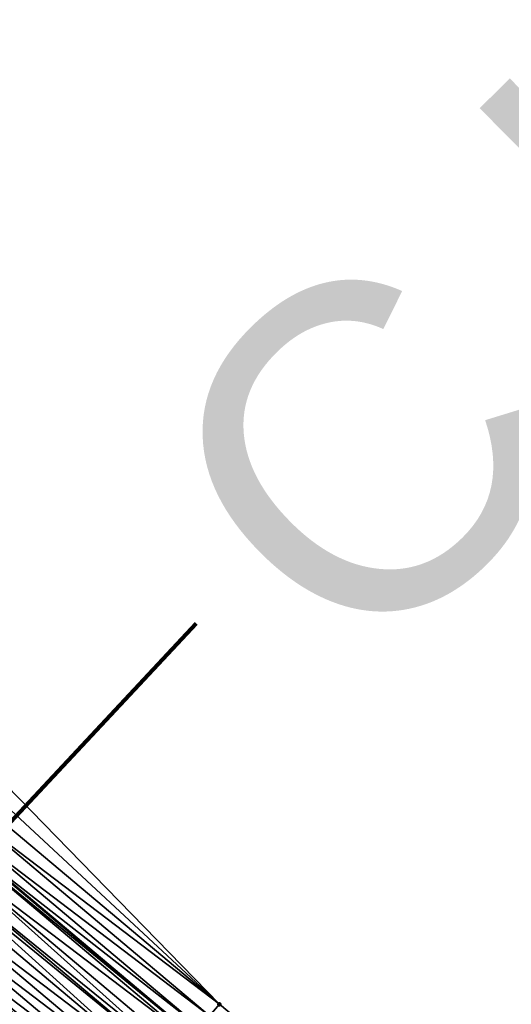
# Model space of a CAD drawing. Header units: feet. Extents: x 2017424 to 2024169, y 808042 to 818730.
# Tile 166 of 256: x 2018501 to 2018533, y 817827 to 817891. Entities that reach past the tile are written whole.
import ezdxf
from ezdxf.enums import TextEntityAlignment as Align

# ---------------------------------------------------------------- set-up
doc = ezdxf.new("R2010")
doc.units = ezdxf.units.FT
doc.header["$MEASUREMENT"] = 0
for name, color, linetype, lineweight in [('EP_Travel Lane', 172, 'Continuous', 53), ('NB-Road Shots', 141, 'Continuous', 100), ('NB-Road X-Section', 40, 'Continuous', 13), ('Notes', 3, 'Continuous', 100)]:
    doc.layers.add(name, color=color, linetype=linetype, lineweight=lineweight)
doc.layers.add('I-77-MM15-17_NB-Surface-BORDER', color=7, linetype='Continuous')
doc.layers.add('I-77-MM15-17_NB-Surface-TIN', color=7, linetype='Continuous')
doc.styles.add('Style-Arial', font='arial.ttf')

msp = doc.modelspace()

# ---------------------------------------------------------------- linework, layer by layer
at = {"layer": 'EP_Travel Lane'}
msp.add_polyline3d([(2018282.647839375, 818017.8113117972, 269.3541575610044), (2018297.950167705, 818004.9343505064, 269.2032432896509), (2018313.252435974, 817992.0574397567, 269.0427323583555), (2018328.554636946, 817979.1805856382, 268.871459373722), (2018343.860100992, 817966.3024503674, 268.6879861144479), (2018359.168127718, 817953.4326986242, 268.5030665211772), (2018374.47613882, 817940.5629600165, 268.3157924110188), (2018389.784175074, 817927.6932002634, 268.1323155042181), (2018405.092231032, 817914.8234239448, 267.9517949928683), (2018420.40043548, 817901.9535227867, 267.7936410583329), (2018435.708676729, 817889.0835906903, 267.6410402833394), (2018451.016991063, 817876.2135971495, 267.4994420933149), (2018466.325160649, 817863.3437253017, 267.3360352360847), (2018481.63327881, 817850.4738966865, 267.1648926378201), (2018496.936696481, 817837.6071696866, 266.9753684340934), (2018512.241391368, 817824.7332280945, 266.807106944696)], dxfattribs=at)
at = {"layer": 'I-77-MM15-17_NB-Surface-BORDER', "color": 3, "linetype": 'Continuous', "lineweight": -3}
msp.add_polyline3d([(2018285.77998734, 818021.5366482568, 269.0980245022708), (2018301.725823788, 818009.4251210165, 268.8902490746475), (2018316.384482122, 817995.7828511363, 268.7711679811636), (2018332.330235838, 817983.6713935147, 268.5501694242), (2018347.635910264, 817970.7905063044, 268.3779650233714), (2018363.577554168, 817958.6736139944, 268.1617816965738), (2018378.875301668, 817945.7916089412, 267.9803065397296), (2018394.173139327, 817932.9095279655, 267.8124348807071), (2018409.470872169, 817920.0275352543, 267.6287472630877), (2018424.768691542, 817907.145469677, 267.4581044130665), (2018439.422874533, 817893.498072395, 267.3613788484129), (2018454.721039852, 817880.6157155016, 267.2428838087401), (2018469.375234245, 817866.9683086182, 267.1478563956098), (2018484.673056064, 817854.0862409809, 266.977593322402), (2018499.965698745, 817841.2102565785, 266.7874656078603), (2018513.983299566, 817826.8054902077, 266.6808012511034), (2018529.28803969, 817813.9314989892, 266.521481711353)], dxfattribs=at)
at = {"layer": 'I-77-MM15-17_NB-Surface-TIN', "color": 128, "linetype": 'Continuous', "lineweight": -3}
for points in [[(2018513.983299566, 817826.8054902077, 266.6808012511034), (2018499.965698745, 817841.2102565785, 266.7874656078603), (2018499.322174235, 817840.4448310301, 266.821713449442)], [(2018513.983299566, 817826.8054902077, 266.6808012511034), (2018499.322174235, 817840.4448310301, 266.821713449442), (2018498.678678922, 817839.6793809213, 266.8610790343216)], [(2018513.983299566, 817826.8054902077, 266.6808012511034), (2018498.678678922, 817839.6793809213, 266.8610790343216), (2018498.035200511, 817838.9139165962, 266.9034069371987)], [(2018513.339851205, 817826.0400006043, 266.7283972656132), (2018498.035200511, 817838.9139165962, 266.9034069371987), (2018497.39172581, 817838.1484491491, 266.9463853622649)], [(2018513.339851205, 817826.0400006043, 266.7283972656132), (2018513.983299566, 817826.8054902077, 266.6808012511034), (2018498.035200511, 817838.9139165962, 266.9034069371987)], [(2018512.696402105, 817825.2745116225, 266.7758637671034), (2018497.39172581, 817838.1484491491, 266.9463853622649), (2018496.936696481, 817837.6071696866, 266.9753684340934)], [(2018512.696402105, 817825.2745116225, 266.7758637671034), (2018513.339851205, 817826.0400006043, 266.7283972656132), (2018497.39172581, 817838.1484491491, 266.9463853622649)], [(2018512.052934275, 817824.5090383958, 266.8200472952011), (2018496.748239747, 817837.3829912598, 266.9873721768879), (2018496.104740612, 817836.6175443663, 267.0260677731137)], [(2018496.748239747, 817837.3829912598, 266.9873721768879), (2018512.241391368, 817824.7332280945, 266.807106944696), (2018496.936696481, 817837.6071696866, 266.9753684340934)], [(2018512.052934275, 817824.5090383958, 266.8200472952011), (2018512.241391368, 817824.7332280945, 266.807106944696), (2018496.748239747, 817837.3829912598, 266.9873721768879)], [(2018512.696402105, 817825.2745116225, 266.7758637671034), (2018496.936696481, 817837.6071696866, 266.9753684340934), (2018512.241391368, 817824.7332280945, 266.807106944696)], [(2018511.013189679, 817823.2723066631, 266.8780804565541), (2018496.104740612, 817836.6175443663, 267.0260677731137), (2018495.461202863, 817835.8521299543, 267.0579951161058)], [(2018511.013189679, 817823.2723066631, 266.8780804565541), (2018511.409436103, 817823.7435906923, 266.8589125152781), (2018496.104740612, 817836.6175443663, 267.0260677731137)], [(2018511.409436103, 817823.7435906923, 266.8589125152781), (2018512.052934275, 817824.5090383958, 266.8200472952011), (2018496.104740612, 817836.6175443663, 267.0260677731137)], [(2018510.76587512, 817822.9781958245, 266.8867681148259), (2018495.461202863, 817835.8521299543, 267.0579951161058), (2018495.261985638, 817835.6152087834, 267.0657294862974)], [(2018510.76587512, 817822.9781958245, 266.8867681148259), (2018511.013189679, 817823.2723066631, 266.8780804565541), (2018495.461202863, 817835.8521299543, 267.0579951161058)], [(2018510.122275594, 817822.2128333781, 266.9078679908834), (2018495.261985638, 817835.6152087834, 267.0657294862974), (2018494.817603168, 817835.0867676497, 267.0790646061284)], [(2018510.122275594, 817822.2128333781, 266.9078679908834), (2018510.76587512, 817822.9781958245, 266.8867681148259), (2018495.261985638, 817835.6152087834, 267.0657294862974)], [(2018510.122275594, 817822.2128333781, 266.9078679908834), (2018494.817603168, 817835.0867676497, 267.0790646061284), (2018494.173981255, 817834.3214240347, 267.0962397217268)], [(2018509.478687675, 817821.4474611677, 266.9310024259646), (2018494.173981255, 817834.3214240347, 267.0962397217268), (2018493.530374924, 817833.5560673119, 267.1161461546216)], [(2018509.478687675, 817821.4474611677, 266.9310024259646), (2018510.122275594, 817822.2128333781, 266.9078679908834), (2018494.173981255, 817834.3214240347, 267.0962397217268)], [(2018508.835095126, 817820.6820928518, 266.953325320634), (2018493.530374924, 817833.5560673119, 267.1161461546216), (2018492.886765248, 817832.7907134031, 267.135466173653)], [(2018508.835095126, 817820.6820928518, 266.953325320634), (2018509.478687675, 817821.4474611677, 266.9310024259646), (2018493.530374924, 817833.5560673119, 267.1161461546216)], [(2018507.990472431, 817819.6777323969, 266.9761081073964), (2018492.886765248, 817832.7907134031, 267.135466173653), (2018492.243141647, 817832.0253712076, 267.1523454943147)], [(2018507.990472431, 817819.6777323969, 266.9761081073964), (2018508.191478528, 817819.9167447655, 266.9714329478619), (2018492.886765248, 817832.7907134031, 267.135466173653)], [(2018508.191478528, 817819.9167447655, 266.9714329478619), (2018508.835095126, 817820.6820928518, 266.953325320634), (2018492.886765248, 817832.7907134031, 267.135466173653)], [(2018507.547841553, 817819.15141382, 266.9859688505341), (2018492.243141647, 817832.0253712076, 267.1523454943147), (2018491.599522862, 817831.2600249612, 267.1700689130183)], [(2018507.547841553, 817819.15141382, 266.9859688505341), (2018507.990472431, 817819.6777323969, 266.9761081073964), (2018492.243141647, 817832.0253712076, 267.1523454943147)], [(2018506.90419838, 817818.3860880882, 266.9994183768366), (2018491.599522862, 817831.2600249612, 267.1700689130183), (2018490.955899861, 817830.4946822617, 267.1870532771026)], [(2018506.90419838, 817818.3860880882, 266.9994183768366), (2018507.547841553, 817819.15141382, 266.9859688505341), (2018491.599522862, 817831.2600249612, 267.1700689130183)], [(2018506.260591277, 817817.6207320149, 267.0191902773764), (2018490.955899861, 817830.4946822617, 267.1870532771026), (2018490.312278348, 817829.7293383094, 267.2042986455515)], [(2018506.260591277, 817817.6207320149, 267.0191902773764), (2018506.90419838, 817818.3860880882, 266.9994183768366), (2018490.955899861, 817830.4946822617, 267.1870532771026)], [(2018505.617010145, 817816.8553540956, 267.0435142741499), (2018490.312278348, 817829.7293383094, 267.2042986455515), (2018489.963726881, 817829.3148691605, 267.2135711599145)], [(2018505.617010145, 817816.8553540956, 267.0435142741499), (2018506.260591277, 817817.6207320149, 267.0191902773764), (2018490.312278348, 817829.7293383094, 267.2042986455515)], [(2018504.973384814, 817816.0900133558, 267.0600910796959), (2018489.668643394, 817828.9640056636, 267.2191880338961), (2018489.032405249, 817828.2075547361, 267.2264520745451)], [(2018504.973384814, 817816.0900133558, 267.0600910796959), (2018489.963726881, 817829.3148691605, 267.2135711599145), (2018489.668643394, 817828.9640056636, 267.2191880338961)], [(2018504.973384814, 817816.0900133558, 267.0600910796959), (2018505.617010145, 817816.8553540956, 267.0435142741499), (2018489.963726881, 817829.3148691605, 267.2135711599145)], [(2018504.329732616, 817815.3246952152, 267.0719588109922), (2018489.024965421, 817828.1987092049, 267.2265370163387), (2018488.381341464, 817827.4333673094, 267.2433538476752)], [(2018489.024965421, 817828.1987092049, 267.2265370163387), (2018504.33717199, 817815.3335408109, 267.0718216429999), (2018489.032405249, 817828.2075547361, 267.2264520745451)], [(2018504.329732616, 817815.3246952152, 267.0719588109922), (2018504.33717199, 817815.3335408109, 267.0718216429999), (2018489.024965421, 817828.1987092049, 267.2265370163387)], [(2018504.973384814, 817816.0900133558, 267.0600910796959), (2018489.032405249, 817828.2075547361, 267.2264520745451), (2018504.33717199, 817815.3335408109, 267.0718216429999)], [(2018503.686119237, 817814.5593444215, 267.0906305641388), (2018488.381341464, 817827.4333673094, 267.2433538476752), (2018487.737766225, 817826.6679844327, 267.2687100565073)], [(2018503.686119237, 817814.5593444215, 267.0906305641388), (2018504.329732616, 817815.3246952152, 267.0719588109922), (2018488.381341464, 817827.4333673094, 267.2433538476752)], [(2018529.28803969, 817813.9314989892, 266.521481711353), (2018513.983299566, 817826.8054902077, 266.6808012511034), (2018513.339851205, 817826.0400006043, 266.7283972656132)]]:
    msp.add_3dface(points, dxfattribs=at)
at = {"layer": 'NB-Road Shots', "lineweight": 100}
msp.add_point((2018513.983299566, 817826.8054902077, 266.6808012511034), dxfattribs=at)
at = {"layer": 'NB-Road X-Section', "extrusion": (-0.765239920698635, 0.6437020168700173, 0.007455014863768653), "elevation": -1018208.728255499, "flags": 128}
msp.add_lwpolyline([(-1925180.743813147, 7858.29359995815), (-1925181.180209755, 7858.301766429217), (-1925181.511920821, 7858.301766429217), (-1925181.741552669, 7858.299957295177), (-1925182.74155267, 7858.280846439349), (-1925183.74155267, 7858.259174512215), (-1925184.74155267, 7858.237101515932), (-1925185.74155267, 7858.222281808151), (-1925186.74155267, 7858.207337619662), (-1925187.74155267, 7858.19271615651), (-1925188.741552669, 7858.171189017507), (-1925189.74155267, 7858.144767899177), (-1925190.74155267, 7858.117394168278), (-1925191.74155267, 7858.093312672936), (-1925192.74155267, 7858.070202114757), (-1925193.74155267, 7858.051529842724), (-1925194.74155267, 7858.039661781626), (-1925195.74155267, 7858.023084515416), (-1925196.74155267, 7857.998759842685), (-1925197.74155267, 7857.978987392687), (-1925198.74155267, 7857.965537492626), (-1925199.429254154, 7857.955676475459), (-1925199.74155267, 7857.951001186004), (-1925200.74155267, 7857.932893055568), (-1925201.74155267, 7857.910569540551), (-1925202.74155267, 7857.887434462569), (-1925203.741552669, 7857.866334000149), (-1925204.125825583, 7857.857646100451), (-1925204.74155267, 7857.838477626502), (-1925205.741552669, 7857.799611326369), (-1925206.74155267, 7857.75542657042), (-1925207.74155267, 7857.707958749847), (-1925208.74155267, 7857.660361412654)], dxfattribs=at)
at = {"layer": 'Notes'}
msp.add_line((2018382.868499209, 817713.253285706, 314.9020153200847), (2018512.453430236, 817851.8113866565, 314.9020153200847), dxfattribs=at)

# ---------------------------------------------------------------- texts
at = {"layer": 'Notes', "style": 'Style-Arial'}
msp.add_text('C.L. OVERPASS - RAIL ROAD', height=21.35681792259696, rotation=44.63186842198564, dxfattribs=at).set_placement((2018508.108192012, 817862.997225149, -590.8548859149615), align=Align.TOP_LEFT)

doc.saveas('drawing.dxf')
